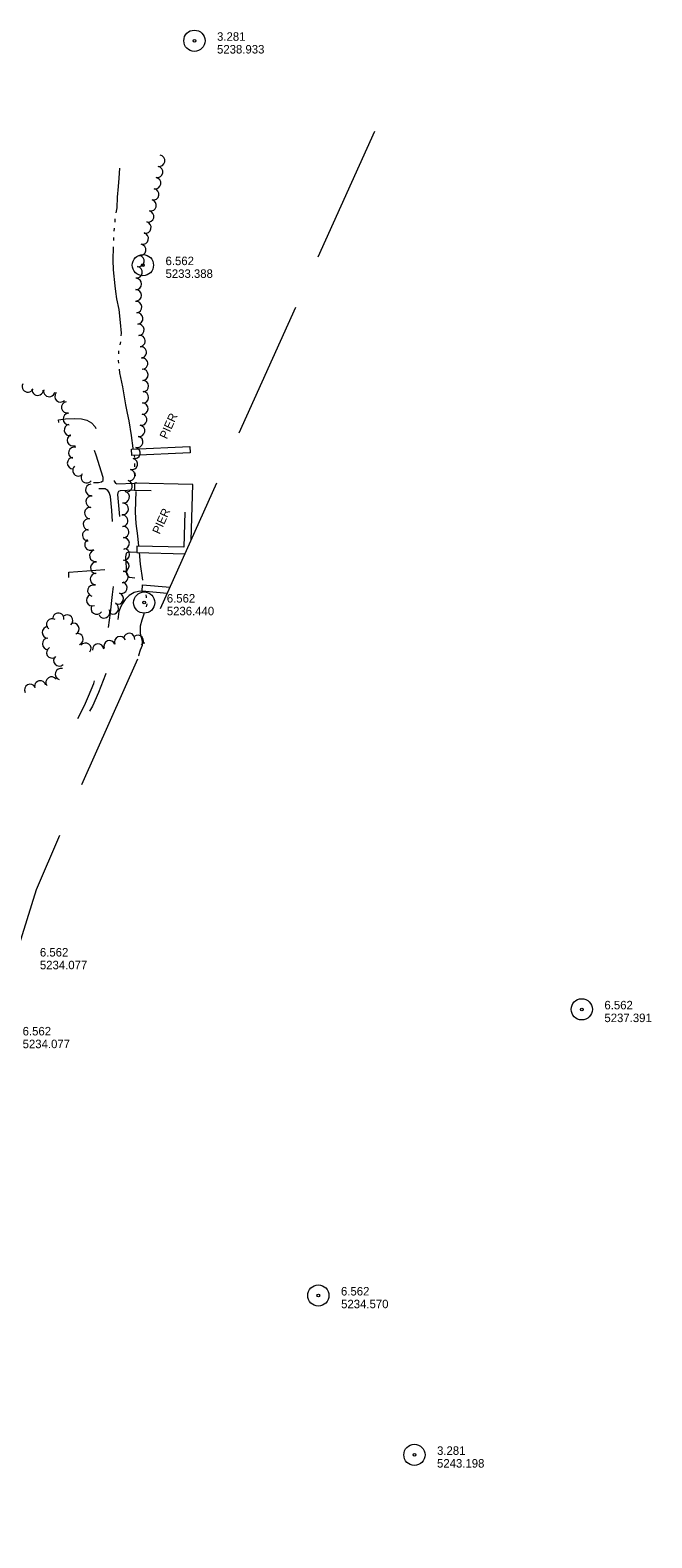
# Model space of a CAD drawing. Header units: feet. Extents: x 189694 to 191878, y 260766 to 262101.
# Tile 7 of 7: x 191439 to 191878, y 261036 to 262101. Entities that reach past the tile are written whole.
import ezdxf
from ezdxf.enums import TextEntityAlignment as Align

# ---------------------------------------------------------------- set-up
doc = ezdxf.new("R2010")
doc.units = ezdxf.units.FT
doc.header["$MEASUREMENT"] = 0
for name, pattern in [('DGN Style 3', [136.13208, 97.2372, -38.89488]), ('DGN Style 5', [68.06604, 29.17116, -38.89488]), ('DGN Style 6', [184.945154, 0.097237, -38.89488, 68.06604, -38.89488, 0.097237, -38.89488])]:
    doc.linetypes.add(name, pattern=pattern)
for name, color, linetype, lineweight in [('E_LAND_Vegetation', 20, 'Continuous', 0), ('E_MAP_Limits', 20, 'DGN Style 3', 0), ('E_MAP_PassPoints', 43, 'Continuous', 0), ('E_PATH_Sidewalk', 3, 'DGN Style 5', 0), ('E_WTR', 251, 'DGN Style 6', 0), ('E_WTR_Dock_Pier', 251, 'DGN Style 3', 0), ('E_WTR_Text', 251, 'Continuous', 0)]:
    doc.layers.add(name, color=color, linetype=linetype, lineweight=lineweight)
doc.styles.add('Style-IGR_FONT_0', font='IGR_FONT_0.shx')

# ---------------------------------------------------------------- blocks, each defined once
blk = doc.blocks.new('PP_1')
at = {"layer": 'E_MAP_PassPoints', "color": 43, "linetype": 'Continuous', "lineweight": 0}
for radius in [7.5, 0.96]:
    blk.add_circle((0, 0), radius, dxfattribs=at)
blk = doc.blocks.new('PP_6')
at = {"layer": 'E_MAP_PassPoints', "color": 43, "linetype": 'Continuous', "lineweight": 0}
for radius in [7.5, 0.96]:
    blk.add_circle((0, 0), radius, dxfattribs=at)
blk = doc.blocks.new('PP_8')
at = {"layer": 'E_MAP_PassPoints', "color": 43, "linetype": 'Continuous', "lineweight": 0}
for radius in [7.5, 0.96]:
    blk.add_circle((0, 0), radius, dxfattribs=at)
blk = doc.blocks.new('PIER')
at = {"layer": 'E_WTR_Text', "color": 150, "linetype": 'Continuous', "lineweight": 0, "style": 'Style-IGR_FONT_0'}
blk.add_text('PIER', height=6, rotation=0.0002, dxfattribs=at).set_placement((0.2, 0.3), align=Align.MIDDLE_LEFT)

msp = doc.modelspace()

# ---------------------------------------------------------------- linework, layer by layer
at = {"layer": 'E_LAND_Vegetation', "color": 94, "linetype": 'Continuous', "lineweight": 0}
for centre, radius, start, end in [((191530.1, 262008.6), 4.02, 259.9074, 79.9074), ((191528.7, 262000.7), 4.02, 259.9074, 79.9074), ((191527.3, 261992.8), 4.02, 259.9074, 79.9074), ((191524.1, 261977.1), 4.02, 256.601, 76.601), ((191525.9, 261984.9), 4.02, 259.9074, 79.9074), ((191522.3, 261969.3), 4.02, 256.601, 76.601), ((191520.4, 261961.5), 4.02, 256.4166, 76.4166), ((191516.7, 261945.7), 4.02, 260.9781, 80.9781), ((191518.5, 261953.7), 4.02, 256.4166, 76.4166), ((191515.5, 261937.8), 4.02, 260.9781, 80.9781), ((191514.2, 261929.9), 4.02, 260.9781, 80.9781), ((191513.6, 261913.6), 4.02, 269.2481, 89.2481), ((191513.7, 261921.6), 4.02, 269.2481, 89.2481), ((191513.8, 261905.3), 4.02, 275.6803, 95.6803), ((191514.6, 261897.3), 4.02, 275.6803, 95.6803), ((191515.4, 261889.3), 4.02, 275.6803, 95.6803), ((191516.2, 261881.3), 4.02, 276.3972, 96.3972), ((191517.1, 261873.3), 4.02, 276.3972, 96.3972), ((191518, 261865.4), 4.02, 276.3972, 96.3972), ((191518.3, 261857.5), 4.02, 272.0546, 92.0546), ((191518.6, 261849.5), 4.02, 272.0546, 92.0546), ((191437.3, 261849.3), 4.02, 154.9758, 334.9758), ((191444.2, 261847), 4.02, 176.3353, 356.3353), ((191452.4, 261846), 4.02, 167.6003, 347.6003), ((191460.3, 261842.2), 4.02, 137.1798, 317.1798), ((191518.6, 261841.6), 4.02, 266.8942, 86.8942), ((191465.1, 261834.5), 4.02, 100.7426, 280.7426), ((191518.2, 261833.6), 4.02, 266.8942, 86.8942), ((191466.2, 261826.3), 4.02, 93.144, 273.144), ((191467, 261818.5), 4.02, 99.5375, 279.5375), ((191516, 261817.9), 4.02, 259.895, 79.895), ((191517.4, 261825.8), 4.02, 259.895, 79.895), ((191469.1, 261811.3), 4.02, 113.1169, 293.1169), ((191514.6, 261810.1), 4.02, 256.3608, 76.3608), ((191469.2, 261795.1), 4.02, 90.5383, 270.5383), ((191470, 261802.5), 4.02, 73.2702, 253.2702), ((191512.7, 261802.3), 4.02, 256.3608, 76.3608), ((191473, 261790), 4.02, 132.3759, 312.3759), ((191509, 261786.7), 4.02, 257.0543, 77.0543), ((191510.8, 261794.5), 4.02, 257.0543, 77.0543), ((191478.9, 261785.1), 4.02, 141.9783, 321.9783), ((191482, 261776.2), 4.02, 94.4464, 274.4464), ((191507.1, 261778.9), 4.02, 255.6059, 75.6059), ((191482.3, 261767.9), 4.02, 83.5653, 263.5653), ((191504.3, 261762.8), 4.02, 265.0503, 85.0503), ((191505.1, 261771.1), 4.02, 255.6059, 75.6059), ((191481.4, 261759.9), 4.02, 83.5653, 263.5653), ((191504, 261754.5), 4.02, 274.0703, 94.0703), ((191479.9, 261744.2), 4.02, 91.5493, 271.5493), ((191480.4, 261751.9), 4.02, 82.3615, 262.3615), ((191504.6, 261746.5), 4.02, 274.0703, 94.0703), ((191481.5, 261737.6), 4.02, 120.9803, 300.9803), ((191505, 261738.5), 4.02, 272.0874, 92.0874), ((191484.9, 261729.7), 4.02, 102.9709, 282.9709), ((191485.6, 261721.3), 4.02, 86.0817, 266.0817), ((191504.8, 261722.6), 4.02, 267.4243, 87.4243), ((191505.2, 261730.7), 4.02, 267.4243, 87.4243), ((191485.4, 261713.3), 4.02, 88.845, 268.845), ((191504.3, 261714.8), 4.02, 263.7118, 83.7118), ((191483.5, 261705.1), 4.02, 75.2303, 255.2303), ((191500.8, 261699.5), 4.02, 251.6202, 71.6202), ((191503.4, 261707.2), 4.02, 251.6202, 71.6202), ((191482.7, 261698.4), 4.02, 113.0057, 293.0057), ((191486, 261692.4), 4.02, 144.9864, 324.9864), ((191497.4, 261692.6), 4.02, 243.8235, 63.8235), ((191454.4, 261681.4), 3.98, 55.3445, 235.3445), ((191458.8, 261685.3), 3.98, 352.3959, 172.3959), ((191465.1, 261684), 3.98, 310.8349, 130.8349), ((191469.6, 261678.1), 3.98, 296.0272, 116.0272), ((191491.2, 261689.8), 4.02, 205.6244, 25.6245), ((191451.4, 261675.6), 3.98, 91.066, 271.066), ((191451.5, 261667.6), 3.98, 91.066, 271.066), ((191472.5, 261670.9), 3.98, 289.3433, 109.3432), ((191502.5, 261668.8), 3.98, 22.2664, 202.2664), ((191508.9, 261671.1), 3.98, 352.3057, 172.3057), ((191515, 261669.7), 3.98, 308.9928, 128.9928), ((191454.5, 261661.4), 3.98, 119.4751, 299.4751), ((191478, 261664.2), 3.98, 323.0214, 143.0214), ((191486.9, 261663.5), 3.98, 4.3816, 184.3816), ((191495, 261665.9), 3.98, 21.341, 201.341), ((191519.5, 261664.1), 3.98, 83.0305, 104.842), ((191459.5, 261655.8), 3.98, 132.8742, 312.8742), ((191460.6, 261646.3), 3.98, 74.2676, 254.2676), ((191438.9, 261635.1), 3.98, 27.5497, 207.5497), ((191446, 261637.5), 3.98, 15.1722, 195.1722), ((191454, 261640.3), 3.98, 34.0677, 214.0677)]:
    msp.add_arc(centre, radius, start, end, dxfattribs=at)
at = {"layer": 'E_MAP_Limits', "color": 3, "linetype": 'DGN Style 3', "lineweight": 0, "flags": 128}
msp.add_lwpolyline([(191402.4, 261036.4), (191394.1, 261167.8), (191393.2, 261246.4), (191402, 261332.7), (191418.9, 261415), (191443.4, 261494.1), (191472.1, 261561), (191523.1, 261675), (191683.9, 262032.8)], dxfattribs=at)
at = {"layer": 'E_PATH_Sidewalk', "color": 2, "linetype": 'DGN Style 5', "lineweight": 0, "flags": 128}
for points in [[(191458.9, 261825.8), (191463.9, 261826.3), (191469.9, 261826.6), (191475.2, 261826.4), (191479, 261825.5), (191482.3, 261823.7), (191484.8, 261820.8), (191487.6, 261815), (191497.2, 261786.5), (191498.4, 261782.5), (191499.2, 261781), (191500.2, 261780.5), (191512.7, 261781.1)], [(191472.5, 261614.9), (191477.4, 261624.1), (191480.2, 261630.5), (191483.8, 261639.6), (191487.1, 261649.1), (191489.9, 261659.2), (191493.4, 261673.5), (191495.7, 261689.5), (191497.2, 261702.5), (191498.1, 261712.4), (191498, 261713.9), (191497.6, 261714.4), (191497.2, 261714.7), (191496, 261715.3), (191494.9, 261715.7), (191494, 261715.8), (191466.2, 261713.9), (191466.2, 261718.1), (191494.5, 261720.3), (191496.7, 261720.9), (191498, 261722), (191498.6, 261723.5), (191498.4, 261730.2), (191497.6, 261744.6), (191496.6, 261761.7), (191495.7, 261771.5), (191494.8, 261774.4), (191493.7, 261775.9), (191492.7, 261776.6), (191491.9, 261777), (191490.9, 261777.1), (191488.6, 261777), (191468.1, 261777), (191468.3, 261781.1), (191487.3, 261781.4), (191489.3, 261781.9), (191490.4, 261782.9), (191490.6, 261783.7), (191490.5, 261785.1), (191485.6, 261800.7), (191479.5, 261816.4), (191477.8, 261818.4), (191475.8, 261819.3), (191471.9, 261819.7), (191459.5, 261819.4), (191458.9, 261825.8)], [(191512.6, 261776.1), (191502.6, 261775.5), (191501.3, 261775), (191500.8, 261774.2), (191500.7, 261773.1), (191503.3, 261740.5), (191503.8, 261738.9), (191504.5, 261737.8), (191505.3, 261737.2), (191514.3, 261736.6)], [(191514.2, 261732.1), (191509.7, 261732.2), (191508.4, 261732.3), (191507.3, 261731.9), (191506.8, 261731.3), (191506.5, 261730.2), (191506.4, 261729), (191506.9, 261717.2), (191507.4, 261716.1), (191508.3, 261715.1), (191509.2, 261714.6), (191513.9, 261714), (191515, 261713.4), (191515.5, 261712.7), (191515.4, 261710.2), (191515.7, 261709.7), (191518.4, 261709.3)], [(191518, 261704.8), (191515.6, 261704.4), (191512.5, 261703.7), (191508.8, 261701.7), (191506, 261698.9), (191504.2, 261696.1), (191502.9, 261693.9), (191501.7, 261690.4), (191499.3, 261674.7), (191496.5, 261660.9), (191492.2, 261645.9), (191487.1, 261633.3), (191482.9, 261623.5), (191475.7, 261610.8)]]:
    msp.add_lwpolyline(points, dxfattribs=at)
at = {"layer": 'E_WTR', "color": 150, "linetype": 'Continuous', "lineweight": 0, "flags": 128}
for points in [[(191499.8, 261971.8), (191500.4, 261975.4), (191500.7, 261982.8), (191501.4, 261990.4), (191501.9, 261996.2), (191502.3, 262003.3)], [(191498.3, 261958.8), (191498.5, 261961)], [(191498.9, 261965.3), (191499.1, 261967.5)], [(191499.4, 261916.4), (191498.9, 261920.2), (191497.8, 261931.6), (191497.5, 261938.5), (191497.8, 261947.9)], [(191498, 261952.3), (191498.1, 261954.5)], [(191503.3, 261885.1), (191503.4, 261886.9), (191502.7, 261894.4), (191501.9, 261903.5), (191500.1, 261911.2), (191499.4, 261916.4)], [(191501.6, 261872.3), (191501.6, 261874.3), (191501.6, 261874.4)], [(191502.6, 261878.7), (191503.1, 261880.7), (191503.1, 261880.8)], [(191501.6, 261865.7), (191501.4, 261867.6), (191501.4, 261867.9)], [(191507.8, 261830.3), (191506.6, 261836.4), (191504.4, 261849), (191502.3, 261858.9), (191502.1, 261861.4)], [(191511.7, 261805), (191511.6, 261805.6), (191510.5, 261814.6), (191508.8, 261825.1), (191507.8, 261830.3)], [(191512.8, 261799.1), (191512.6, 261800.6)], [(191512.9, 261792.6), (191512.9, 261792.7), (191512.9, 261794.8)], [(191513.3, 261786.1), (191513.1, 261787.8), (191513.1, 261788.3)], [(191513.8, 261781.1), (191513.8, 261781.8)], [(191515, 261743.7), (191513.8, 261752.5), (191513.4, 261760.5), (191513.6, 261768.2), (191513.8, 261775.2)], [(191515.8, 261736.5), (191515, 261743.7)], [(191518.5, 261712.6), (191517, 261723.7), (191516.2, 261732.1)], [(191521.2, 261700), (191521.1, 261700.7), (191520.8, 261702.1)], [(191521.1, 261693.7), (191521.7, 261695.7)], [(191515.8, 261659.4), (191515.8, 261659.5), (191517, 261663.4), (191518.4, 261666.6), (191518.4, 261669.2), (191517.5, 261672.1), (191516.8, 261674.6), (191516.9, 261680.2), (191518, 261684.4), (191519.3, 261688), (191519.8, 261689.6)], [(191515.9, 261658.9), (191515.8, 261659.4)]]:
    msp.add_lwpolyline(points, dxfattribs=at)
at = {"layer": 'E_WTR_Dock_Pier', "color": 150, "linetype": 'DGN Style 3', "lineweight": 0, "flags": 128}
msp.add_lwpolyline([(191510.6, 261805), (191551.7, 261806.8), (191551.9, 261802.3), (191510.8, 261800.5)], close=True, dxfattribs=at)
for points in [[(191552.7, 261740.8), (191553.8, 261780.1), (191512.7, 261781.1), (191512.6, 261776.1), (191548.6, 261775.2), (191547.5, 261735.7), (191514.3, 261736.6), (191514.2, 261732.1), (191548.4, 261731.2)], [(191535.8, 261703.2), (191518, 261704.8), (191518.4, 261709.3), (191537.8, 261707.6)]]:
    msp.add_lwpolyline(points, dxfattribs=at)

# ---------------------------------------------------------------- block references
at = {"layer": 'E_MAP_PassPoints', "color": 43, "linetype": 'Continuous', "lineweight": 0, "xscale": 1.00000025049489, "yscale": 1.00000025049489, "zscale": 1.00000025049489, "rotation": 0.04055431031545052}
for name, p in [('PP_1', (191555, 262093.3)), ('PP_1', (191518.6, 261934.9)), ('PP_1', (191519.5, 261696.7)), ('PP_8', (191828.8, 261409.5)), ('PP_6', (191642.6, 261207.5)), ('PP_6', (191710.5, 261095))]:
    msp.add_blockref(name, p, dxfattribs=at)
at = {"layer": 'E_WTR_Text', "color": 150, "linetype": 'Continuous', "lineweight": 0, "xscale": 0.9999983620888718, "yscale": 0.9999983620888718, "zscale": 0.9999983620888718, "rotation": 65.67620984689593}
for p in [(191533, 261812.6), (191527.9, 261745.4)]:
    msp.add_blockref('PIER', p, dxfattribs=at)

# ---------------------------------------------------------------- texts
at = {"layer": 'E_MAP_PassPoints', "color": 43, "linetype": 'Continuous', "lineweight": 0, "style": 'Style-IGR_FONT_0'}
for s, p in [('3.281', (191571, 262093.3)), ('5238.933', (191571, 262084.3)), ('6.562', (191534.6, 261934.9)), ('5233.388', (191534.6, 261925.9)), ('5236.440', (191535.5, 261687.7)), ('6.562', (191535.5, 261696.7)), ('6.562', (191445.8, 261446.8)), ('5234.077', (191445.8, 261437.8)), ('6.562', (191844.8, 261409.5)), ('5237.391', (191844.8, 261400.5)), ('6.562', (191433.6, 261391.1)), ('5234.077', (191433.6, 261382.1)), ('6.562', (191658.6, 261207.5)), ('5234.570', (191658.7, 261198.5)), ('3.281', (191726.5, 261095)), ('5243.198', (191726.5, 261086))]:
    msp.add_text(s, height=6, rotation=0.0407, dxfattribs=at).set_placement(p)

doc.saveas('drawing.dxf')
